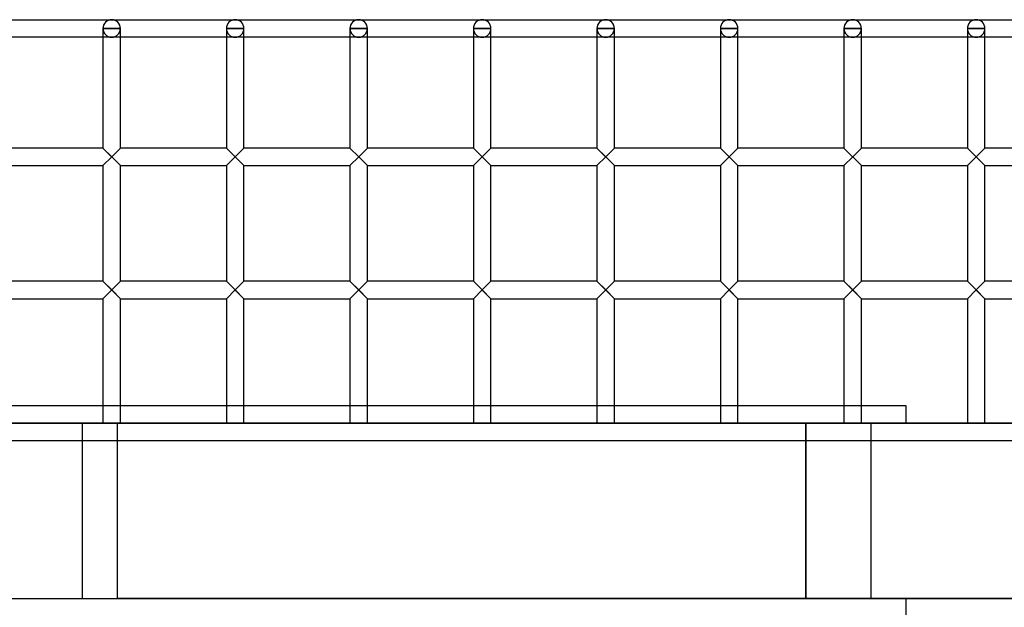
# Model space of a CAD drawing. Header units: millimetres. Extents: x -455 to 455, y -364 to 380.
# Tile 4 of 5: x -97 to 184, y 212 to 380. Entities that reach past the tile are written whole.
import ezdxf

# ---------------------------------------------------------------- set-up
doc = ezdxf.new("R2010")
doc.units = ezdxf.units.MM
doc.layers.add('MAIN-1', color=7, linetype='Continuous')
doc.layers.add('MAIN-2', color=7, linetype='Continuous')

msp = doc.modelspace()

# ---------------------------------------------------------------- linework, layer by layer
at = {"layer": 'MAIN-1'}
for p, q in [((-422.5, 380), (422.5, 380)), ((-72.92, 377.5), (-72.92, 343.4)), ((-72.92, 377.5), (-67.92, 377.5)), ((-67.92, 343.4), (-67.92, 377.5)), ((-37.71, 377.5), (-37.71, 343.4)), ((-37.71, 377.5), (-32.71, 377.5)), ((-32.71, 343.4), (-32.71, 377.5)), ((-2.5, 377.5), (-2.5, 343.4)), ((-2.5, 377.5), (2.5, 377.5)), ((2.5, 343.4), (2.5, 377.5)), ((32.71, 377.5), (32.71, 343.4)), ((32.71, 377.5), (37.71, 377.5)), ((37.71, 343.4), (37.71, 377.5)), ((67.92, 377.5), (67.92, 343.4)), ((67.92, 377.5), (72.92, 377.5)), ((72.92, 343.4), (72.92, 377.5)), ((103.13, 377.5), (103.13, 343.4)), ((103.13, 377.5), (108.12, 377.5)), ((108.12, 343.4), (108.12, 377.5)), ((138.33, 377.5), (138.33, 343.4)), ((138.33, 377.5), (143.33, 377.5)), ((143.33, 343.4), (143.33, 377.5)), ((173.54, 377.5), (173.54, 343.4)), ((173.54, 377.5), (178.54, 377.5)), ((178.54, 343.4), (178.54, 377.5)), ((-72.92, 375), (-103.13, 375)), ((-37.71, 375), (-67.92, 375)), ((-2.5, 375), (-32.71, 375)), ((32.71, 375), (2.5, 375)), ((67.92, 375), (37.71, 375)), ((103.13, 375), (72.92, 375)), ((138.33, 375), (108.12, 375)), ((173.54, 375), (143.33, 375)), ((208.75, 375), (178.54, 375)), ((-72.92, 343.4), (-103.13, 343.4)), ((-72.92, 343.4), (-70.42, 340.9)), ((-72.92, 343.4), (-67.92, 338.4)), ((-70.42, 340.9), (-67.92, 343.4)), ((-37.71, 343.4), (-67.92, 343.4)), ((-37.71, 343.4), (-35.21, 340.9)), ((-35.21, 340.9), (-32.71, 343.4)), ((-2.5, 343.4), (-32.71, 343.4)), ((-2.5, 343.4), (0, 340.9)), ((0, 340.9), (2.5, 343.4)), ((32.71, 343.4), (2.5, 343.4)), ((32.71, 343.4), (35.21, 340.9)), ((32.71, 343.4), (37.71, 338.4)), ((35.21, 340.9), (37.71, 343.4)), ((67.92, 343.4), (37.71, 343.4)), ((67.92, 343.4), (70.42, 340.9)), ((70.42, 340.9), (72.92, 343.4)), ((103.13, 343.4), (72.92, 343.4)), ((103.13, 343.4), (105.62, 340.9)), ((105.62, 340.9), (108.12, 343.4)), ((138.33, 343.4), (108.12, 343.4)), ((138.33, 343.4), (143.33, 338.4)), ((138.33, 343.4), (143.33, 338.4)), ((140.83, 340.9), (143.33, 343.4)), ((173.54, 343.4), (143.33, 343.4)), ((173.54, 343.4), (176.04, 340.9)), ((173.54, 343.4), (178.54, 338.4)), ((176.04, 340.9), (178.54, 343.4)), ((208.75, 343.4), (178.54, 343.4)), ((-70.42, 340.9), (-72.92, 338.4)), ((-35.21, 340.9), (-37.71, 338.4)), ((-32.71, 338.4), (-35.21, 340.9)), ((0, 340.9), (-2.5, 338.4)), ((2.5, 338.4), (0, 340.9)), ((35.21, 340.9), (32.71, 338.4)), ((70.42, 340.9), (67.92, 338.4)), ((72.92, 338.4), (70.42, 340.9)), ((105.62, 340.9), (103.13, 338.4)), ((108.12, 338.4), (105.62, 340.9)), ((140.83, 340.9), (138.33, 338.4)), ((176.04, 340.9), (173.54, 338.4)), ((-103.13, 338.4), (-72.92, 338.4)), ((-72.92, 338.4), (-72.92, 305.45)), ((-67.92, 305.45), (-67.92, 338.4)), ((-67.92, 338.4), (-37.71, 338.4)), ((-37.71, 338.4), (-37.71, 305.45)), ((-32.71, 305.45), (-32.71, 338.4)), ((-32.71, 338.4), (-2.5, 338.4)), ((-2.5, 338.4), (-2.5, 305.45)), ((2.5, 305.45), (2.5, 338.4)), ((2.5, 338.4), (32.71, 338.4)), ((32.71, 338.4), (32.71, 305.45)), ((37.71, 305.45), (37.71, 338.4)), ((37.71, 338.4), (67.92, 338.4)), ((67.92, 338.4), (67.92, 305.45)), ((72.92, 305.45), (72.92, 338.4)), ((72.92, 338.4), (103.13, 338.4)), ((103.13, 338.4), (103.13, 305.45)), ((108.12, 305.45), (108.12, 338.4)), ((108.12, 338.4), (138.33, 338.4)), ((138.33, 338.4), (138.33, 305.45)), ((143.33, 305.45), (143.33, 338.4)), ((143.33, 338.4), (173.54, 338.4)), ((173.54, 338.4), (173.54, 305.45)), ((178.54, 305.45), (178.54, 338.4)), ((178.54, 338.4), (208.75, 338.4)), ((-72.92, 305.45), (-103.13, 305.45)), ((-72.92, 305.45), (-67.92, 300.45)), ((-70.42, 302.95), (-67.92, 305.45)), ((-37.71, 305.45), (-67.92, 305.45)), ((-37.71, 305.45), (-32.71, 300.45)), ((-35.21, 302.95), (-32.71, 305.45)), ((-2.5, 305.45), (-32.71, 305.45)), ((-2.5, 305.45), (2.5, 300.45)), ((0, 302.95), (2.5, 305.45)), ((32.71, 305.45), (2.5, 305.45)), ((32.71, 305.45), (35.21, 302.95)), ((35.21, 302.95), (37.71, 305.45)), ((67.92, 305.45), (37.71, 305.45)), ((67.92, 305.45), (72.92, 300.45)), ((70.42, 302.95), (72.92, 305.45)), ((103.13, 305.45), (72.92, 305.45)), ((103.13, 305.45), (108.12, 300.45)), ((105.62, 302.95), (108.12, 305.45)), ((138.33, 305.45), (108.12, 305.45)), ((138.33, 305.45), (143.33, 300.45)), ((138.33, 305.45), (143.33, 300.45)), ((140.83, 302.95), (143.33, 305.45)), ((173.54, 305.45), (143.33, 305.45)), ((173.54, 305.45), (176.04, 302.95)), ((176.04, 302.95), (178.54, 305.45)), ((208.75, 305.45), (178.54, 305.45)), ((-103.13, 300.45), (-72.92, 300.45)), ((-70.42, 302.95), (-72.92, 300.45)), ((-72.92, 300.45), (-72.92, 265)), ((-70.42, 302.95), (-67.92, 300.45)), ((-67.92, 265), (-67.92, 300.45)), ((-67.92, 300.45), (-37.71, 300.45)), ((-35.21, 302.95), (-37.71, 300.45)), ((-37.71, 300.45), (-37.71, 265)), ((-32.71, 300.45), (-35.21, 302.95)), ((-32.71, 265), (-32.71, 300.45)), ((-32.71, 300.45), (-2.5, 300.45)), ((0, 302.95), (-2.5, 300.45)), ((-2.5, 300.45), (-2.5, 265)), ((0, 302.95), (2.5, 300.45)), ((2.5, 265), (2.5, 300.45)), ((2.5, 300.45), (32.71, 300.45)), ((35.21, 302.95), (32.71, 300.45)), ((32.71, 300.45), (32.71, 265)), ((35.21, 302.95), (37.71, 300.45)), ((37.71, 265), (37.71, 300.45)), ((37.71, 300.45), (67.92, 300.45)), ((70.42, 302.95), (67.92, 300.45)), ((67.92, 300.45), (67.92, 265)), ((72.92, 300.45), (70.42, 302.95)), ((72.92, 265), (72.92, 300.45)), ((72.92, 300.45), (103.13, 300.45)), ((105.62, 302.95), (103.13, 300.45)), ((103.13, 300.45), (103.13, 265)), ((105.62, 302.95), (108.12, 300.45)), ((108.12, 265), (108.12, 300.45)), ((108.12, 300.45), (138.33, 300.45)), ((140.83, 302.95), (138.33, 300.45)), ((138.33, 300.45), (138.33, 265)), ((143.33, 265), (143.33, 300.45)), ((143.33, 300.45), (173.54, 300.45)), ((176.04, 302.95), (173.54, 300.45)), ((173.54, 300.45), (173.54, 265)), ((176.04, 302.95), (178.54, 300.45)), ((178.54, 265), (178.54, 300.45)), ((178.54, 300.45), (208.75, 300.45)), ((-103.13, 270), (-72.92, 270)), ((-67.92, 270), (-37.71, 270)), ((-32.71, 270), (-2.5, 270)), ((2.5, 270), (32.71, 270)), ((37.71, 270), (67.92, 270)), ((72.92, 270), (103.13, 270)), ((108.12, 270), (138.33, 270)), ((143.33, 270), (156, 270)), ((156, 270), (156, 265)), ((-455, 265), (455, 265))]:
    msp.add_line(p, q, dxfattribs=at)
for centre, start, end in [((-70.42, 377.5), 90, 180), ((-70.42, 377.5), 0, 90), ((-35.21, 377.5), 90, 180), ((-35.21, 377.5), 0, 90), ((0, 377.5), 90, 180), ((0, 377.5), 0, 90), ((35.21, 377.5), 90, 180), ((35.21, 377.5), 0, 90), ((70.42, 377.5), 90, 180), ((70.42, 377.5), 0, 90), ((105.62, 377.5), 90, 180), ((105.62, 377.5), 0, 90), ((140.83, 377.5), 90, 180), ((140.83, 377.5), 0, 90), ((176.04, 377.5), 90, 180), ((176.04, 377.5), 0, 90)]:
    msp.add_arc(centre, 2.5, start, end, dxfattribs=at)
at = {"layer": 'MAIN-2'}
for p, q in [((-72.92, 377.5), (-72.92, 377.5)), ((-72.92, 377.5), (-72.92, 377.5)), ((-72.92, 377.5), (-72.92, 377.5)), ((-72.92, 377.5), (-72.92, 377.5)), ((-72.92, 377.5), (-72.92, 377.5)), ((-72.92, 377.5), (-72.92, 377.5)), ((-72.92, 377.5), (-72.92, 377.5)), ((-67.92, 377.5), (-72.92, 377.5)), ((-67.92, 377.5), (-67.92, 377.5)), ((-67.92, 377.5), (-67.92, 377.5)), ((-67.92, 377.5), (-67.92, 377.5)), ((-67.92, 377.5), (-67.92, 377.5)), ((-67.92, 377.5), (-67.92, 377.5)), ((-67.92, 377.5), (-67.92, 377.5)), ((-67.92, 377.5), (-67.92, 377.5)), ((-37.71, 377.5), (-37.71, 377.5)), ((-37.71, 377.5), (-37.71, 377.5)), ((-37.71, 377.5), (-37.71, 377.5)), ((-37.71, 377.5), (-37.71, 377.5)), ((-37.71, 377.5), (-37.71, 377.5)), ((-37.71, 377.5), (-37.71, 377.5)), ((-37.71, 377.5), (-37.71, 377.5)), ((-32.71, 377.5), (-37.71, 377.5)), ((-32.71, 377.5), (-32.71, 377.5)), ((-32.71, 377.5), (-32.71, 377.5)), ((-32.71, 377.5), (-32.71, 377.5)), ((-32.71, 377.5), (-32.71, 377.5)), ((-32.71, 377.5), (-32.71, 377.5)), ((-32.71, 377.5), (-32.71, 377.5)), ((-32.71, 377.5), (-32.71, 377.5)), ((-2.5, 377.5), (-2.5, 377.5)), ((-2.5, 377.5), (-2.5, 377.5)), ((-2.5, 377.5), (-2.5, 377.5)), ((-2.5, 377.5), (-2.5, 377.5)), ((-2.5, 377.5), (-2.5, 377.5)), ((-2.5, 377.5), (-2.5, 377.5)), ((-2.5, 377.5), (-2.5, 377.5)), ((2.5, 377.5), (-2.5, 377.5)), ((2.5, 377.5), (2.5, 377.5)), ((2.5, 377.5), (2.5, 377.5)), ((2.5, 377.5), (2.5, 377.5)), ((2.5, 377.5), (2.5, 377.5)), ((2.5, 377.5), (2.5, 377.5)), ((2.5, 377.5), (2.5, 377.5)), ((2.5, 377.5), (2.5, 377.5)), ((32.71, 377.5), (32.71, 377.5)), ((32.71, 377.5), (32.71, 377.5)), ((32.71, 377.5), (32.71, 377.5)), ((32.71, 377.5), (32.71, 377.5)), ((32.71, 377.5), (32.71, 377.5)), ((32.71, 377.5), (32.71, 377.5)), ((32.71, 377.5), (32.71, 377.5)), ((37.71, 377.5), (32.71, 377.5)), ((37.71, 377.5), (37.71, 377.5)), ((37.71, 377.5), (37.71, 377.5)), ((37.71, 377.5), (37.71, 377.5)), ((37.71, 377.5), (37.71, 377.5)), ((37.71, 377.5), (37.71, 377.5)), ((37.71, 377.5), (37.71, 377.5)), ((37.71, 377.5), (37.71, 377.5)), ((67.92, 377.5), (67.92, 377.5)), ((67.92, 377.5), (67.92, 377.5)), ((67.92, 377.5), (67.92, 377.5)), ((67.92, 377.5), (67.92, 377.5)), ((67.92, 377.5), (67.92, 377.5)), ((67.92, 377.5), (67.92, 377.5)), ((67.92, 377.5), (67.92, 377.5)), ((72.92, 377.5), (67.92, 377.5)), ((72.92, 377.5), (72.92, 377.5)), ((72.92, 377.5), (72.92, 377.5)), ((72.92, 377.5), (72.92, 377.5)), ((72.92, 377.5), (72.92, 377.5)), ((72.92, 377.5), (72.92, 377.5)), ((72.92, 377.5), (72.92, 377.5)), ((72.92, 377.5), (72.92, 377.5)), ((103.13, 377.5), (103.13, 377.5)), ((103.13, 377.5), (103.13, 377.5)), ((103.13, 377.5), (103.13, 377.5)), ((103.13, 377.5), (103.13, 377.5)), ((103.13, 377.5), (103.13, 377.5)), ((103.13, 377.5), (103.13, 377.5)), ((103.13, 377.5), (103.13, 377.5)), ((108.12, 377.5), (103.13, 377.5)), ((108.12, 377.5), (108.12, 377.5)), ((108.12, 377.5), (108.12, 377.5)), ((108.12, 377.5), (108.12, 377.5)), ((108.12, 377.5), (108.12, 377.5)), ((108.12, 377.5), (108.12, 377.5)), ((108.12, 377.5), (108.12, 377.5)), ((108.12, 377.5), (108.12, 377.5)), ((138.33, 377.5), (138.33, 377.5)), ((138.33, 377.5), (138.33, 377.5)), ((138.33, 377.5), (138.33, 377.5)), ((138.33, 377.5), (138.33, 377.5)), ((138.33, 377.5), (138.33, 377.5)), ((138.33, 377.5), (138.33, 377.5)), ((138.33, 377.5), (138.33, 377.5)), ((143.33, 377.5), (138.33, 377.5)), ((143.33, 377.5), (143.33, 377.5)), ((143.33, 377.5), (143.33, 377.5)), ((143.33, 377.5), (143.33, 377.5)), ((143.33, 377.5), (143.33, 377.5)), ((143.33, 377.5), (143.33, 377.5)), ((143.33, 377.5), (143.33, 377.5)), ((143.33, 377.5), (143.33, 377.5)), ((173.54, 377.5), (173.54, 377.5)), ((173.54, 377.5), (173.54, 377.5)), ((173.54, 377.5), (173.54, 377.5)), ((173.54, 377.5), (173.54, 377.5)), ((173.54, 377.5), (173.54, 377.5)), ((173.54, 377.5), (173.54, 377.5)), ((173.54, 377.5), (173.54, 377.5)), ((178.54, 377.5), (173.54, 377.5)), ((178.54, 377.5), (178.54, 377.5)), ((178.54, 377.5), (178.54, 377.5)), ((178.54, 377.5), (178.54, 377.5)), ((178.54, 377.5), (178.54, 377.5)), ((178.54, 377.5), (178.54, 377.5)), ((178.54, 377.5), (178.54, 377.5)), ((178.54, 377.5), (178.54, 377.5)), ((-67.92, 375), (-72.92, 375)), ((-32.71, 375), (-37.71, 375)), ((2.5, 375), (-2.5, 375)), ((37.71, 375), (32.71, 375)), ((72.92, 375), (67.92, 375)), ((108.12, 375), (103.13, 375)), ((143.33, 375), (138.33, 375)), ((178.54, 375), (173.54, 375)), ((-72.92, 343.4), (-67.92, 338.4)), ((-72.92, 343.4), (-70.42, 340.9)), ((-72.92, 343.4), (-67.92, 338.4)), ((-70.42, 340.9), (-72.92, 343.4)), ((-67.92, 343.4), (-70.42, 340.9)), ((-70.42, 340.9), (-67.92, 343.4)), ((-67.92, 343.4), (-70.42, 340.9)), ((-35.21, 340.9), (-37.71, 343.4)), ((-37.71, 343.4), (-32.71, 338.4)), ((-37.71, 343.4), (-32.71, 338.4)), ((-37.71, 343.4), (-32.71, 338.4)), ((-32.71, 343.4), (-35.21, 340.9)), ((-35.21, 340.9), (-32.71, 343.4)), ((-32.71, 343.4), (-35.21, 340.9)), ((0, 340.9), (-2.5, 343.4)), ((-2.5, 343.4), (0, 340.9)), ((0, 340.9), (-2.5, 343.4)), ((2.5, 343.4), (0, 340.9)), ((0, 340.9), (2.5, 343.4)), ((2.5, 343.4), (0, 340.9)), ((32.71, 343.4), (37.71, 338.4)), ((32.71, 343.4), (35.21, 340.9)), ((32.71, 343.4), (37.71, 338.4)), ((35.21, 340.9), (32.71, 343.4)), ((37.71, 343.4), (35.21, 340.9)), ((35.21, 340.9), (37.71, 343.4)), ((37.71, 343.4), (35.21, 340.9)), ((70.42, 340.9), (67.92, 343.4)), ((67.92, 343.4), (72.92, 338.4)), ((67.92, 343.4), (72.92, 338.4)), ((67.92, 343.4), (72.92, 338.4)), ((72.92, 343.4), (70.42, 340.9)), ((70.42, 340.9), (72.92, 343.4)), ((72.92, 343.4), (70.42, 340.9)), ((105.62, 340.9), (103.13, 343.4)), ((103.13, 343.4), (105.62, 340.9)), ((103.13, 343.4), (105.62, 340.9)), ((108.12, 343.4), (105.62, 340.9)), ((108.12, 343.4), (105.62, 340.9)), ((108.12, 343.4), (105.62, 340.9)), ((138.33, 343.4), (143.33, 338.4)), ((138.33, 343.4), (143.33, 338.4)), ((138.33, 343.4), (143.33, 338.4)), ((138.33, 343.4), (143.33, 338.4)), ((143.33, 343.4), (140.83, 340.9)), ((140.83, 340.9), (143.33, 343.4)), ((143.33, 343.4), (140.83, 340.9)), ((176.04, 340.9), (173.54, 343.4)), ((173.54, 343.4), (176.04, 340.9)), ((173.54, 343.4), (178.54, 338.4)), ((173.54, 343.4), (178.54, 338.4)), ((173.54, 343.4), (178.54, 338.4)), ((178.54, 343.4), (176.04, 340.9)), ((176.04, 340.9), (178.54, 343.4)), ((178.54, 343.4), (176.04, 340.9)), ((-70.42, 340.9), (-72.92, 338.4)), ((-72.92, 338.4), (-70.42, 340.9)), ((-72.92, 338.4), (-70.42, 340.9)), ((-67.92, 338.4), (-70.42, 340.9)), ((-70.42, 340.9), (-67.92, 338.4)), ((-35.21, 340.9), (-37.71, 338.4)), ((-37.71, 338.4), (-35.21, 340.9)), ((-37.71, 338.4), (-35.21, 340.9)), ((-35.21, 340.9), (-32.71, 338.4)), ((-35.21, 340.9), (-32.71, 338.4)), ((0, 340.9), (-2.5, 338.4)), ((-2.5, 338.4), (0, 340.9)), ((-2.5, 338.4), (0, 340.9)), ((2.5, 338.4), (0, 340.9)), ((0, 340.9), (2.5, 338.4)), ((0, 340.9), (2.5, 338.4)), ((35.21, 340.9), (32.71, 338.4)), ((32.71, 338.4), (35.21, 340.9)), ((32.71, 338.4), (35.21, 340.9)), ((37.71, 338.4), (35.21, 340.9)), ((35.21, 340.9), (37.71, 338.4)), ((70.42, 340.9), (67.92, 338.4)), ((67.92, 338.4), (70.42, 340.9)), ((67.92, 338.4), (70.42, 340.9)), ((70.42, 340.9), (72.92, 338.4)), ((70.42, 340.9), (72.92, 338.4)), ((105.62, 340.9), (103.13, 338.4)), ((103.13, 338.4), (105.62, 340.9)), ((105.62, 340.9), (103.13, 338.4)), ((105.62, 340.9), (108.12, 338.4)), ((105.62, 340.9), (108.12, 338.4)), ((105.62, 340.9), (108.12, 338.4)), ((140.83, 340.9), (138.33, 338.4)), ((138.33, 338.4), (140.83, 340.9)), ((138.33, 338.4), (140.83, 340.9)), ((140.83, 340.9), (143.33, 338.4)), ((140.83, 340.9), (143.33, 338.4)), ((176.04, 340.9), (173.54, 338.4)), ((173.54, 338.4), (176.04, 340.9)), ((173.54, 338.4), (176.04, 340.9)), ((176.04, 340.9), (178.54, 338.4)), ((-72.92, 305.45), (-70.42, 302.95)), ((-70.42, 302.95), (-72.92, 305.45)), ((-70.42, 302.95), (-72.92, 305.45)), ((-70.42, 302.95), (-67.92, 305.45)), ((-67.92, 305.45), (-70.42, 302.95)), ((-67.92, 305.45), (-70.42, 302.95)), ((-37.71, 305.45), (-32.71, 300.45)), ((-37.71, 305.45), (-32.71, 300.45)), ((-35.21, 302.95), (-37.71, 305.45)), ((-35.21, 302.95), (-37.71, 305.45)), ((-35.21, 302.95), (-32.71, 305.45)), ((-32.71, 305.45), (-35.21, 302.95)), ((-32.71, 305.45), (-35.21, 302.95)), ((-2.5, 305.45), (0, 302.95)), ((0, 302.95), (-2.5, 305.45)), ((0, 302.95), (-2.5, 305.45)), ((0, 302.95), (2.5, 305.45)), ((2.5, 305.45), (0, 302.95)), ((2.5, 305.45), (0, 302.95)), ((32.71, 305.45), (35.21, 302.95)), ((32.71, 305.45), (37.71, 300.45)), ((32.71, 305.45), (37.71, 300.45)), ((35.21, 302.95), (37.71, 305.45)), ((37.71, 305.45), (35.21, 302.95)), ((37.71, 305.45), (35.21, 302.95)), ((67.92, 305.45), (72.92, 300.45)), ((67.92, 305.45), (72.92, 300.45)), ((70.42, 302.95), (67.92, 305.45)), ((70.42, 302.95), (67.92, 305.45)), ((70.42, 302.95), (72.92, 305.45)), ((72.92, 305.45), (70.42, 302.95)), ((72.92, 305.45), (70.42, 302.95)), ((103.13, 305.45), (105.62, 302.95)), ((105.62, 302.95), (103.13, 305.45)), ((103.13, 305.45), (105.62, 302.95)), ((108.12, 305.45), (105.62, 302.95)), ((108.12, 305.45), (105.62, 302.95)), ((108.12, 305.45), (105.62, 302.95)), ((138.33, 305.45), (143.33, 300.45)), ((138.33, 305.45), (143.33, 300.45)), ((140.83, 302.95), (138.33, 305.45)), ((140.83, 302.95), (138.33, 305.45)), ((140.83, 302.95), (143.33, 305.45)), ((143.33, 305.45), (140.83, 302.95)), ((143.33, 305.45), (140.83, 302.95)), ((173.54, 305.45), (176.04, 302.95)), ((173.54, 305.45), (178.54, 300.45)), ((173.54, 305.45), (178.54, 300.45)), ((173.54, 305.45), (178.54, 300.45)), ((176.04, 302.95), (178.54, 305.45)), ((178.54, 305.45), (176.04, 302.95)), ((178.54, 305.45), (176.04, 302.95)), ((-70.42, 302.95), (-72.92, 300.45)), ((-70.42, 302.95), (-72.92, 300.45)), ((-72.92, 300.45), (-70.42, 302.95)), ((-67.92, 300.45), (-70.42, 302.95)), ((-70.42, 302.95), (-67.92, 300.45)), ((-70.42, 302.95), (-67.92, 300.45)), ((-35.21, 302.95), (-37.71, 300.45)), ((-35.21, 302.95), (-37.71, 300.45)), ((-37.71, 300.45), (-35.21, 302.95)), ((-35.21, 302.95), (-32.71, 300.45)), ((-35.21, 302.95), (-32.71, 300.45)), ((0, 302.95), (-2.5, 300.45)), ((0, 302.95), (-2.5, 300.45)), ((-2.5, 300.45), (0, 302.95)), ((2.5, 300.45), (0, 302.95)), ((0, 302.95), (2.5, 300.45)), ((0, 302.95), (2.5, 300.45)), ((35.21, 302.95), (32.71, 300.45)), ((35.21, 302.95), (32.71, 300.45)), ((32.71, 300.45), (35.21, 302.95)), ((37.71, 300.45), (35.21, 302.95)), ((35.21, 302.95), (37.71, 300.45)), ((35.21, 302.95), (37.71, 300.45)), ((70.42, 302.95), (67.92, 300.45)), ((70.42, 302.95), (67.92, 300.45)), ((67.92, 300.45), (70.42, 302.95)), ((70.42, 302.95), (72.92, 300.45)), ((70.42, 302.95), (72.92, 300.45)), ((105.62, 302.95), (103.13, 300.45)), ((105.62, 302.95), (103.13, 300.45)), ((105.62, 302.95), (103.13, 300.45)), ((105.62, 302.95), (108.12, 300.45)), ((105.62, 302.95), (108.12, 300.45)), ((105.62, 302.95), (108.12, 300.45)), ((140.83, 302.95), (138.33, 300.45)), ((140.83, 302.95), (138.33, 300.45)), ((138.33, 300.45), (140.83, 302.95)), ((140.83, 302.95), (143.33, 300.45)), ((140.83, 302.95), (143.33, 300.45)), ((176.04, 302.95), (173.54, 300.45)), ((176.04, 302.95), (173.54, 300.45)), ((173.54, 300.45), (176.04, 302.95)), ((178.54, 300.45), (176.04, 302.95)), ((176.04, 302.95), (178.54, 300.45)), ((-72.92, 270), (-67.92, 270)), ((-37.71, 270), (-32.71, 270)), ((-2.5, 270), (2.5, 270)), ((32.71, 270), (37.71, 270)), ((67.92, 270), (72.92, 270)), ((103.13, 270), (108.12, 270)), ((138.33, 270), (143.33, 270)), ((-78.81, 264.99), (-151, 264.99)), ((-78.81, 264.99), (-78.81, 215)), ((348.1, 264.99), (-78.81, 264.99)), ((-68.78, 215), (-68.78, 264.99)), ((127.36, 264.99), (127.36, 215)), ((127.52, 264.99), (127.52, 215)), ((146, 265), (146, 215)), ((-450, 260), (450, 260)), ((-156, 215), (-45.39, 215)), ((-28.63, 215), (-68.78, 215)), ((127.36, 215), (-48.04, 215)), ((-45.39, 215), (-45.39, 214.97)), ((-45.39, 214.97), (330.07, 214.97)), ((-28.63, 215), (156, 215)), ((-28.63, 214.97), (-28.63, 215)), ((148.41, 215), (127.36, 215)), ((148.41, 214.97), (148.41, 215)), ((152.81, 214.97), (148.41, 214.97)), ((152.81, 215), (152.81, 214.97)), ((354.89, 214.97), (152.81, 214.97)), ((156, 215), (156, 210))]:
    msp.add_line(p, q, dxfattribs=at)
for centre in [(-70.42, 377.5), (-35.21, 377.5), (0, 377.5), (35.21, 377.5), (70.42, 377.5), (105.62, 377.5), (140.83, 377.5), (176.04, 377.5)]:
    msp.add_ellipse(centre, major_axis=(2.5, 0), ratio=1, start_param=3.141593, end_param=6.283185, dxfattribs=at)

doc.saveas('drawing.dxf')
